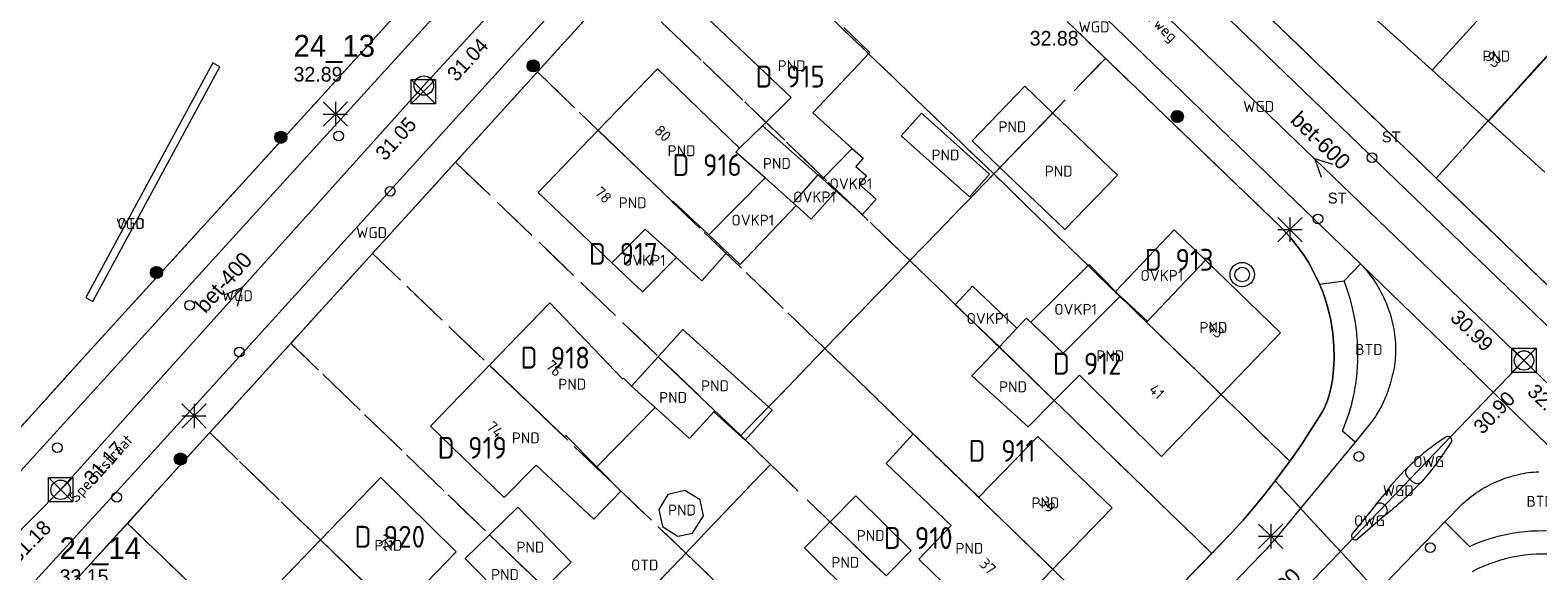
# Model space of a CAD drawing. Header units: metres. Extents: x 207644 to 210135, y 370459 to 373417.
# Tile 144 of 256: x 208508 to 208632, y 371877 to 371922. Entities that reach past the tile are written whole.
import ezdxf
from ezdxf.enums import TextEntityAlignment as Align

# ---------------------------------------------------------------- set-up
doc = ezdxf.new("R2010")
doc.units = ezdxf.units.M
doc.linetypes.add('HIDDEN2', pattern=[4.7625, 3.175, -1.5875])
for name, color, linetype in [('BTD', 7, 'Continuous'), ('combi_kolk', 7, 'Continuous'), ('CON_BxH400x400mm', 7, 'Continuous'), ('CON_BxH600x600mm', 7, 'Continuous'), ('CON_BxH800x800mm', 7, 'Continuous'), ('DMM_BxH400x400mm', 7, 'Continuous'), ('DMM_BxH600x600mm', 7, 'Continuous'), ('DMM_BxH800x800mm', 7, 'Continuous'), ('GB', 1, 'Continuous'), ('GB07', 1, 'Continuous'), ('GB11', 1, 'Continuous'), ('INV_BxH400x400mm', 7, 'Continuous'), ('INV_BxH600x600mm', 7, 'Continuous'), ('INV_BxH800x800mm', 7, 'Continuous'), ('KAD_perceelnummer', 212, 'Continuous'), ('KAD_sectie', 212, 'Continuous'), ('KAD_Vastgesteld_Perceel', 212, 'Continuous'), ('KO_INSPECTIE', 7, 'Continuous'), ('NAR', 7, 'Continuous'), ('NLV_inspectieput', 7, 'Continuous'), ('NNR_inspectieput', 7, 'Continuous'), ('NOD_inspectieput', 7, 'Continuous'), ('ORL', 7, 'Continuous'), ('OTD', 7, 'Continuous'), ('OVKP1', 7, 'Continuous'), ('OWG', 7, 'Continuous'), ('PIJL', 7, 'Continuous'), ('PND', 7, 'Continuous'), ('VGO', 7, 'Continuous'), ('WGD', 7, 'Continuous')]:
    doc.layers.add(name, color=color, linetype=linetype)
for name, color, linetype, lineweight in [('GMV', 7, 'Continuous', 25), ('GP1', 7, 'Continuous', 30), ('Q21_lantaarnpaal', 1, 'Continuous', 0), ('Q26_boom', 72, 'Continuous', 0), ('Q28_rioolput', 153, 'Continuous', 0), ('Q31_verklikker', 7, 'Continuous', 0)]:
    doc.layers.add(name, color=color, linetype=linetype, lineweight=lineweight)
doc.styles.add('ISO', font='isocpeur.ttf', dxfattribs={"height": 1})
doc.styles.add('ISOCP', font='ISOCP.shx', dxfattribs={"height": 1.8})

# ---------------------------------------------------------------- blocks, each defined once
blk = doc.blocks.new('ACMAP_ANN_TEMPLATE_Vastgesteld_Perceelnummer')
at = {"layer": 'KAD_perceelnummer', "style": 'ISOCP'}
blk.add_attdef('Perceelnummer', text='', height=1.8, dxfattribs=at).set_placement((0, 0), align=Align.MIDDLE)
at = {"layer": 'KAD_sectie', "style": 'ISOCP'}
blk.add_attdef('sectie', text='', height=1.8, dxfattribs=at).set_placement((-2.7, 0), align=Align.MIDDLE_RIGHT)
blk = doc.blocks.new('Q28')
at = {"linetype": 'Continuous'}
for p, q in [((-1, -1), (1, 1)), ((-1, 1), (1, -1))]:
    blk.add_line(p, q, dxfattribs=at)
blk.add_lwpolyline([(1, 1), (1, -1), (-1, -1), (-1, 1)], close=True)
blk = doc.blocks.new('Q21')
for p, q in [((-1, 1), (0, 0)), ((-1, 0), (0, 0)), ((-1, -1), (0, 0)), ((0, 1), (0, 0)), ((0, 0), (1, 1)), ((0, 0), (1, 0)), ((0, 0), (0, -1)), ((0, 0), (1, -1))]:
    blk.add_line(p, q)
blk = doc.blocks.new('Q26')
blk.add_hatch(color=256).paths.add_polyline_path([(-0.45, -0.01, 1), (0.55, -0.01, 1)])
blk.add_circle((0.05, -0.01), 0.5)
blk = doc.blocks.new('Q31')
for radius in [1, 0.6]:
    blk.add_circle((0, 0), radius)

msp = doc.modelspace()

# ---------------------------------------------------------------- linework, layer by layer
at = {"layer": 'combi_kolk', "color": 253, "lineweight": 13}
for centre in [(208532.99, 371912.85), (208617.97, 371911.07), (208537.23, 371908.3), (208613.53, 371906.03), (208520.75, 371898.91), (208524.83, 371895.08), (208509.87, 371887.21), (208616.88, 371886.48), (208514.74, 371883.13), (208622.75, 371878.97)]:
    msp.add_circle(centre, 0.4, dxfattribs=at)
at = {"layer": 'CON_BxH400x400mm', "color": 253, "linetype": 'Continuous', "lineweight": 13}
for points in [[(208571.37, 371951.1), (208540, 371917)], [(208540, 371917), (208510.13, 371883.74)], [(208630.46, 371894.38), (208652.1, 371873.5)], [(208510.13, 371883.74), (208480.21, 371853.46)]]:
    msp.add_lwpolyline(points, dxfattribs=at)
at = {"layer": 'CON_BxH600x600mm', "color": 253, "linetype": 'Continuous', "lineweight": 13}
msp.add_lwpolyline([(208596.03, 371927.58), (208630.46, 371894.38)], dxfattribs=at)
at = {"layer": 'CON_BxH800x800mm', "color": 253, "linetype": 'Continuous', "lineweight": 13}
msp.add_lwpolyline([(208630.46, 371894.38), (208591.98, 371854.31)], dxfattribs=at)
at = {"layer": 'GB', "color": 253, "linetype": 'Continuous', "lineweight": 13}
for points in [[(208570.211, 371916.011), (208563.289, 371922.576)], [(208622.92, 371918.267), (208618.291, 371922.463)], [(208554.33, 371913.315), (208559.204, 371918.372)], [(208559.204, 371918.372), (208565.966, 371911.837)], [(208627.549, 371914.071), (208622.92, 371918.267)], [(208585.077, 371912.451), (208589.41, 371916.951)], [(208589.41, 371916.951), (208591.713, 371914.734)], [(208567.853, 371913.692), (208570.211, 371916.011)], [(208597.031, 371909.613), (208591.713, 371914.734)], [(208549.394, 371908.194), (208554.33, 371913.315)], [(208565.966, 371911.837), (208567.853, 371913.692)], [(208567.853, 371913.692), (208572.401, 371909.649)], [(208632.178, 371909.876), (208627.549, 371914.071)], [(208568.055, 371909.396), (208570.358, 371907.349)], [(208572.401, 371909.649), (208570.358, 371907.349)], [(208572.78, 371909.312), (208572.401, 371909.649)], [(208555.468, 371902.407), (208549.394, 371908.194)], [(208558.212, 371905.184), (208555.468, 371902.407)], [(208562.871, 371900.922), (208558.212, 371905.184)], [(208599.494, 371897.616), (208604.27, 371902.633)], [(208604.27, 371902.633), (208610.432, 371896.643)], [(208545.394, 371893.98), (208550.367, 371899.132)], [(208550.367, 371899.132), (208556.324, 371892.869)], [(208559.259, 371894.685), (208561.296, 371896.93)], [(208561.296, 371896.93), (208568.63, 371890.278)], [(208589.556, 371897.87), (208592.577, 371894.99)], [(208610.432, 371896.643), (208605.56, 371891.571)], [(208559.259, 371894.685), (208557.074, 371892.276)], [(208540.56, 371888.971), (208545.394, 371893.98)], [(208589.679, 371888.906), (208585.061, 371893.127)], [(208591.839, 371891.075), (208593.923, 371893.168)], [(208593.923, 371893.168), (208600.663, 371886.473)], [(208559.009, 371890.52), (208557.074, 371892.276)], [(208591.839, 371891.075), (208589.679, 371888.906)], [(208600.663, 371886.473), (208605.56, 371891.571)], [(208559.009, 371890.52), (208554.232, 371885.617)], [(208561.842, 371887.951), (208559.009, 371890.52)], [(208546.607, 371883.116), (208540.56, 371888.971)], [(208554.232, 371885.617), (208551.666, 371888.193)], [(208585.634, 371883.127), (208590.484, 371888.124)], [(208590.484, 371888.124), (208596.588, 371882.265)], [(208549.24, 371885.759), (208546.607, 371883.116)], [(208554.232, 371885.617), (208556.206, 371883.635)], [(208531.508, 371879.611), (208536.472, 371884.744)], [(208536.472, 371884.744), (208542.665, 371878.63)], [(208575.533, 371883.256), (208580.082, 371878.756)], [(208547.733, 371882.298), (208545.4, 371880.034)], [(208552.121, 371877.775), (208547.733, 371882.298)], [(208596.588, 371882.265), (208591.71, 371877.21)], [(208583.371, 371880.796), (208580.688, 371878.031)], [(208531.508, 371879.611), (208526.638, 371874.575)], [(208543.406, 371878.099), (208545.4, 371880.034)], [(208542.665, 371878.63), (208537.754, 371873.556)], [(208571.287, 371878.963), (208575.835, 371874.464)], [(208580.082, 371878.756), (208578.02, 371876.672)], [(208547.795, 371873.577), (208543.406, 371878.099)], [(208580.688, 371878.031), (208586.775, 371872.097)], [(208586.775, 371872.097), (208591.71, 371877.21)]]:
    msp.add_lwpolyline(points, dxfattribs=at)
at = {"layer": 'GB07', "color": 253, "linetype": 'Continuous', "lineweight": 13}
for points in [[(208628.814, 371924.769), (208622.92, 371918.267)], [(208633.445, 371920.575), (208627.549, 371914.071)], [(208587.372, 371910.259), (208591.713, 371914.734)], [(208560.433, 371907.442), (208554.33, 371913.315)], [(208565.654, 371911.53), (208565.966, 371911.837)], [(208568.055, 371909.396), (208565.654, 371911.53)], [(208560.483, 371907.493), (208560.433, 371907.442)], [(208563.431, 371904.707), (208560.483, 371907.493)], [(208599.494, 371897.616), (208599.415, 371897.535)], [(208599.415, 371897.535), (208605.56, 371891.571)], [(208591.839, 371891.075), (208587.321, 371895.512)], [(208559.259, 371894.685), (208563.924, 371890.246)], [(208551.557, 371888.083), (208545.394, 371893.98)], [(208563.924, 371890.246), (208563.846, 371890.16)], [(208551.666, 371888.193), (208551.557, 371888.083)], [(208585.634, 371883.127), (208585.621, 371883.113)], [(208585.621, 371883.113), (208591.71, 371877.21)], [(208573.405, 371881.105), (208578.02, 371876.672)], [(208531.508, 371879.611), (208537.754, 371873.556)], [(208549.944, 371875.662), (208545.4, 371880.034)]]:
    msp.add_lwpolyline(points, dxfattribs=at)
at = {"layer": 'GB11', "color": 253, "linetype": 'Continuous', "lineweight": 13}
for points in [[(208574.541, 371921.784), (208576.67, 371919.705)], [(208576.67, 371919.705), (208571.984, 371914.764)], [(208571.984, 371914.764), (208575.229, 371911.81)], [(208579.261, 371912.872), (208580.92, 371914.722)], [(208580.92, 371914.722), (208586.521, 371909.699)], [(208584.862, 371907.849), (208579.261, 371912.872)], [(208572.78, 371909.312), (208575.229, 371911.81)], [(208587.372, 371910.259), (208585.077, 371912.451)], [(208568.055, 371909.396), (208563.431, 371904.707)], [(208586.521, 371909.699), (208584.862, 371907.849)], [(208587.372, 371910.259), (208592.702, 371905.166)], [(208592.702, 371905.166), (208597.031, 371909.613)], [(208563.431, 371904.707), (208564.937, 371903.284)], [(208564.937, 371903.284), (208562.871, 371900.922)], [(208592.577, 371894.99), (208597.269, 371899.67)], [(208597.269, 371899.67), (208599.494, 371897.616)], [(208587.321, 371895.512), (208588.77, 371897.041)], [(208588.77, 371897.041), (208589.556, 371897.87)], [(208585.061, 371893.127), (208587.321, 371895.512)], [(208556.324, 371892.869), (208556.407, 371892.916)], [(208556.407, 371892.916), (208557.074, 371892.276)], [(208563.846, 371890.16), (208561.842, 371887.951)], [(208566.412, 371887.833), (208563.846, 371890.16)], [(208568.63, 371890.278), (208566.412, 371887.833)], [(208580.232, 371888.331), (208578.005, 371885.902)], [(208585.634, 371883.127), (208580.232, 371888.331)], [(208553.964, 371881.328), (208549.24, 371885.759)], [(208578.005, 371885.902), (208583.371, 371880.796)], [(208556.206, 371883.635), (208553.964, 371881.328)], [(208562.729, 371882.911), (208561.448, 371883.694), (208560.057, 371883.341), (208559.313, 371882.126), (208559.614, 371880.709), (208560.882, 371879.912), (208562.1, 371880.174), (208563.004, 371881.6), (208562.729, 371882.911)], [(208573.405, 371881.105), (208575.533, 371883.256)], [(208573.405, 371881.105), (208571.287, 371878.963)], [(208549.944, 371875.662), (208552.121, 371877.775)]]:
    msp.add_lwpolyline(points, dxfattribs=at)
at = {"layer": 'GMV', "color": 253, "linetype": 'Continuous', "lineweight": 13}
for points in [[(208629.068, 371900.404), (208582.713, 371945.178)], [(208600.813, 371931.027), (208633.361, 371899.635)], [(208547.042, 371929.517), (208507.906, 371886.452)], [(208617.025, 371902.329), (208593.812, 371924.763)], [(208511.208, 371876.148), (208553.993, 371923.254)], [(208550.449, 371922.914), (208515.922, 371884.893)], [(208534.433, 371919.235), (208538.738, 371923.966)], [(208609.714, 371906.068), (208593.531, 371921.655)], [(208512.885, 371895.575), (208534.433, 371919.235)], [(208522.658, 371918.862), (208512.215, 371899.549), (208512.789, 371899.239), (208523.233, 371918.551), (208522.658, 371918.862)], [(208610.103, 371905.707), (208609.714, 371906.068)], [(208610.481, 371905.333), (208610.103, 371905.707)], [(208610.847, 371904.948), (208610.481, 371905.333)], [(208611.198, 371904.549), (208610.847, 371904.948)], [(208611.61, 371904.053), (208611.198, 371904.549)], [(208612.011, 371903.548), (208611.61, 371904.053)], [(208617.025, 371902.329), (208615.671, 371900.923)], [(208636.646, 371883.336), (208617.025, 371902.329)], [(208613.655, 371900.651), (208615.671, 371900.923)], [(208615.878, 371900.375), (208615.671, 371900.923)], [(208616.065, 371899.819), (208615.878, 371900.375)], [(208616.231, 371899.256), (208616.065, 371899.819)], [(208616.369, 371898.686), (208616.231, 371899.256)], [(208643.706, 371886.276), (208629.068, 371900.404)], [(208616.542, 371897.796), (208616.369, 371898.686)], [(208616.676, 371896.9), (208616.542, 371897.796)], [(208508.617, 371890.826), (208512.885, 371895.575)], [(208500.243, 371881.699), (208508.617, 371890.826)], [(208612.187, 371887.494), (208613.655, 371889.768)], [(208615.525, 371888.569), (208615.816, 371889.298)], [(208615.816, 371889.298), (208616.073, 371890.039)], [(208616.579, 371887.666), (208615.525, 371888.569)], [(208617.851, 371889.211), (208616.579, 371887.666)], [(208624.007, 371888.07), (208623.984, 371888.054)], [(208616.579, 371887.666), (208610.478, 371880.258)], [(208611.484, 371886.47), (208612.187, 371887.494)], [(208624.413, 371887.54), (208624.467, 371887.619)], [(208507.906, 371886.452), (208502.608, 371880.646)], [(208610.758, 371885.461), (208611.484, 371886.47)], [(208620.926, 371885.599), (208620.869, 371885.548)], [(208515.922, 371884.893), (208508.005, 371876.217)], [(208609.154, 371883.375), (208610.012, 371884.468)], [(208610.012, 371884.468), (208610.758, 371885.461)], [(208620.86, 371884.838), (208621.329, 371884.38)], [(208621.999, 371884.337), (208622.096, 371884.421)], [(208608.273, 371882.302), (208609.154, 371883.375)], [(208618.248, 371882.477), (208618.831, 371883.185)], [(208621.999, 371884.337), (208621.852, 371884.202)], [(208607.369, 371881.247), (208608.273, 371882.302)], [(208618.248, 371882.477), (208616.342, 371880.114)], [(208619.074, 371882.402), (208618.942, 371882.523)], [(208623.951, 371881.107), (208625.463, 371882.631)], [(208606.439, 371880.216), (208607.369, 371881.247)], [(208611.606, 371868.339), (208623.951, 371881.107)], [(208619.064, 371881.674), (208616.771, 371879.679)], [(208623.951, 371881.107), (208625.967, 371879.077)], [(208574.947, 371847.644), (208606.439, 371880.216)], [(208608.856, 371878.42), (208600.37, 371869.626)]]:
    msp.add_lwpolyline(points, dxfattribs=at)
for points in [[(208612.729, 371902.476, 0.0369723), (208612.011, 371903.548)], [(208613.655, 371900.651, 0.0251302), (208612.729, 371902.476)], [(208617.025, 371902.329, -0.0517315), (208618.31, 371900.678)], [(208614.339, 371898.723, 0.0414314), (208613.655, 371900.651)], [(208618.31, 371900.678, -0.0485149), (208619.243, 371898.805)], [(208614.743, 371896.632, 0.0363744), (208614.339, 371898.723)], [(208619.243, 371898.805, -0.0493079), (208619.752, 371896.96)], [(208616.805, 371895.093, 0.0292996), (208616.676, 371896.9)], [(208619.752, 371896.96, -0.0466113), (208619.899, 371895.052)], [(208614.85, 371894.504, 0.0352498), (208614.743, 371896.632)], [(208614.713, 371892.771, 0.0306195), (208614.85, 371894.504)], [(208616.731, 371893.316, 0.0269885), (208616.805, 371895.093)], [(208619.899, 371895.052, -0.0529415), (208619.685, 371893.315)], [(208616.468, 371891.557, 0.0267175), (208616.731, 371893.316)], [(208619.685, 371893.315, -0.0303627), (208619.182, 371891.638)], [(208614.303, 371891.081, 0.0496528), (208614.713, 371892.771)], [(208613.655, 371889.768, 0.0626129), (208614.303, 371891.081)], [(208616.073, 371890.039, 0.0269019), (208616.468, 371891.557)], [(208619.182, 371891.638, -0.0387095), (208618.601, 371890.378)], [(208618.601, 371890.378, -0.0307952), (208617.851, 371889.211)], [(208624.467, 371887.619, 0.8331451), (208624.007, 371888.07)], [(208623.984, 371888.054, 0.0440859), (208620.926, 371885.599)], [(208622.096, 371884.421, 0.0342312), (208624.413, 371887.54)], [(208620.869, 371885.548, 0.0420582), (208618.831, 371883.185)], [(208620.869, 371885.548, 0.4098648), (208620.86, 371884.838)], [(208621.999, 371884.337, -0.3716436), (208621.329, 371884.38)], [(208626.838, 371883.69, -0.0443352), (208628.378, 371884.49)], [(208628.378, 371884.49, -0.0415296), (208629.996, 371885.005)], [(208629.996, 371885.005, -0.0527212), (208631.682, 371885.212)], [(208619.064, 371881.674, 0.0308501), (208621.852, 371884.202)], [(208625.463, 371882.631, -0.0443703), (208626.838, 371883.69)], [(208618.942, 371882.523, 0.420811), (208618.248, 371882.477)], [(208619.064, 371881.674, 0.4450466), (208619.074, 371882.402)], [(208610.478, 371880.258, -0.0196488), (208608.856, 371878.42)], [(208616.342, 371880.114, 0.9027827), (208616.771, 371879.679)], [(208625.967, 371879.077, -0.1430714), (208634.193, 371880.228)], [(208634.018, 371878.297, 0.1609746), (208626.197, 371876.998)]]:
    msp.add_lwpolyline(points, format="xyb", dxfattribs=at)
at = {"layer": 'GP1', "color": 253, "linetype": 'Continuous', "lineweight": 13}
for points in [[(208575.229, 371911.81), (208576.119, 371911.021)], [(208576.119, 371911.021), (208575.52, 371910.347)], [(208573.897, 371908.319), (208572.78, 371909.312)], [(208575.52, 371910.347), (208576.403, 371909.562)], [(208576.403, 371909.562), (208575.798, 371908.881)], [(208573.897, 371908.319), (208571.854, 371906.019)], [(208576.077, 371906.381), (208573.897, 371908.319)], [(208575.798, 371908.881), (208577.195, 371907.639)], [(208564.937, 371903.284), (208566.013, 371902.267), (208570.606, 371907.129)], [(208570.606, 371907.129), (208570.358, 371907.349)], [(208571.854, 371906.019), (208570.606, 371907.129)], [(208577.195, 371907.639), (208576.077, 371906.381)], [(208558.212, 371905.184), (208560.77, 371902.844)], [(208604.27, 371902.633), (208601.686, 371905.115), (208596.878, 371900.064)], [(208557.976, 371900.017), (208555.468, 371902.407)], [(208560.77, 371902.844), (208557.976, 371900.017)], [(208589.918, 371897.525), (208594.695, 371902.264)], [(208594.695, 371902.264), (208596.878, 371900.064)], [(208587.321, 371895.512), (208583.676, 371898.967), (208585.125, 371900.496), (208588.77, 371897.041)], [(208596.878, 371900.064), (208597.269, 371899.67)], [(208592.577, 371894.99), (208589.918, 371897.525)]]:
    msp.add_lwpolyline(points, dxfattribs=at)
at = {"layer": 'KAD_Vastgesteld_Perceel', "color": 253, "linetype": 'HIDDEN2', "lineweight": 13}
for points in [[(208530.861, 372007.222), (208545.141, 371992.717), (208547.448, 371990.077), (208543.564, 371986.359), (208548.202, 371981.866), (208551.682, 371985.144), (208584.239, 371946.97), (208599.354, 371932.467), (208600.813, 371931.027), (208623.252, 371909.384), (208633.361, 371899.635)], [(208507.51, 372004.822), (208520.839, 371991.887), (208528.738, 371984.289), (208529.739, 371983.314), (208529.739, 371983.314), (208543.827, 371969.746), (208547.454, 371965.711), (208552.792, 371959.066), (208556.699, 371954.204), (208556.495, 371946.847), (208547.385, 371933.695), (208545.463, 371931.369), (208538.738, 371923.966), (208534.433, 371919.235), (208512.885, 371895.575), (208508.587, 371890.802), (208500.355, 371881.731)], [(208500.355, 371881.731), (208508.587, 371890.802), (208512.885, 371895.575), (208534.433, 371919.235), (208538.738, 371923.966)], [(208553.993, 371923.254), (208549.335, 371918.121), (208542.597, 371910.697), (208535.776, 371903.182), (208529.064, 371895.787), (208522.398, 371888.442), (208515.625, 371880.979), (208508.893, 371873.561)], [(208620.578, 371873.015), (208610.012, 371884.468), (208611.212, 371886.087), (208611.347, 371886.277), (208611.484, 371886.47), (208612.186, 371887.495), (208612.862, 371888.537), (208613.655, 371889.768), (208613.906, 371890.188), (208614.123, 371890.626), (208614.303, 371891.081), (208614.477, 371891.635), (208614.614, 371892.199), (208614.713, 371892.771), (208614.807, 371893.635), (208614.85, 371894.504), (208614.833, 371895.57), (208614.743, 371896.632), (208614.579, 371897.685), (208614.339, 371898.723), (208614.145, 371899.377), (208613.917, 371900.021), (208613.655, 371900.651), (208613.215, 371901.575), (208612.729, 371902.476), (208612.389, 371903.025), (208612.011, 371903.548), (208611.198, 371904.549), (208610.481, 371905.333), (208609.714, 371906.068), (208596.041, 371919.237), (208593.531, 371921.655)], [(208597.814, 371871.293), (208604.786, 371878.506), (208606.439, 371880.216), (208607.369, 371881.248), (208608.273, 371882.302), (208609.154, 371883.376), (208610.012, 371884.468), (208610.012, 371884.468), (208620.578, 371873.015)]]:
    msp.add_lwpolyline(points, dxfattribs=at)
for points in [[(208600.813, 371931.027), (208604.405, 371935.05), (208610.277, 371941.559), (208615.029, 371946.821), (208617.228, 371949.224), (208640.325, 371928.269), (208623.252, 371909.384), (208600.813, 371931.027)], [(208568.124, 371938.735), (208568.537, 371939.165), (208568.766, 371939.356), (208569.012, 371939.524), (208569.445, 371939.763), (208569.895, 371939.966), (208570.364, 371940.124), (208570.848, 371940.227), (208571.55, 371940.297), (208572.255, 371940.294), (208572.723, 371940.249), (208573.186, 371940.167), (208573.641, 371940.048), (208574.224, 371939.832), (208574.776, 371939.547), (208575.293, 371939.203), (208575.771, 371938.806), (208593.531, 371921.655), (208596.041, 371919.237), (208586.855, 371909.724), (208562.777, 371932.877), (208568.124, 371938.735)], [(208556.088, 371925.549), (208562.777, 371932.877), (208586.855, 371909.724), (208579.973, 371902.594), (208556.088, 371925.549)], [(208640.325, 371928.269), (208645.007, 371924.021), (208650.727, 371918.782), (208633.361, 371899.635), (208623.252, 371909.384), (208640.325, 371928.269)], [(208553.993, 371923.254), (208556.088, 371925.549), (208579.973, 371902.594), (208572.983, 371895.364), (208549.335, 371918.121), (208553.993, 371923.254)], [(208611.198, 371904.549), (208612.011, 371903.548), (208612.389, 371903.025), (208612.729, 371902.476), (208613.215, 371901.575), (208613.655, 371900.651), (208613.917, 371900.021), (208614.145, 371899.377), (208614.339, 371898.723), (208614.579, 371897.685), (208614.743, 371896.632), (208614.833, 371895.57), (208614.85, 371894.504), (208614.807, 371893.635), (208614.713, 371892.771), (208614.614, 371892.199), (208614.477, 371891.635), (208614.303, 371891.081), (208614.123, 371890.626), (208613.906, 371890.188), (208613.655, 371889.768), (208612.862, 371888.537), (208612.186, 371887.495), (208611.484, 371886.47), (208611.347, 371886.277), (208611.212, 371886.087), (208586.855, 371909.724), (208596.041, 371919.237), (208609.714, 371906.068), (208610.481, 371905.333), (208611.198, 371904.549)], [(208572.983, 371895.364), (208566.065, 371888.193), (208542.597, 371910.697), (208549.335, 371918.121), (208572.983, 371895.364)], [(208566.065, 371888.193), (208568.507, 371885.833), (208561.541, 371878.531), (208535.776, 371903.182), (208542.597, 371910.697), (208566.065, 371888.193)], [(208611.212, 371886.087), (208610.012, 371884.468), (208609.154, 371883.376), (208608.273, 371882.302), (208607.369, 371881.248), (208606.439, 371880.216), (208604.786, 371878.506), (208579.973, 371902.594), (208586.855, 371909.724), (208611.212, 371886.087)], [(208529.064, 371895.787), (208535.776, 371903.182), (208561.541, 371878.531), (208554.559, 371871.201), (208529.064, 371895.787)], [(208604.786, 371878.506), (208597.814, 371871.293), (208572.983, 371895.364), (208579.973, 371902.594), (208604.786, 371878.506)], [(208522.398, 371888.442), (208529.064, 371895.787), (208554.559, 371871.201), (208547.648, 371863.965), (208522.398, 371888.442)], [(208597.814, 371871.293), (208590.94, 371864.181), (208568.507, 371885.833), (208566.065, 371888.193), (208572.983, 371895.364), (208597.814, 371871.293)], [(208515.625, 371880.979), (208522.398, 371888.442), (208547.648, 371863.965), (208540.782, 371856.784), (208515.625, 371880.979)], [(208590.94, 371864.181), (208583.975, 371856.974), (208561.541, 371878.531), (208568.507, 371885.833), (208590.94, 371864.181)], [(208508.893, 371873.561), (208515.625, 371880.979), (208540.782, 371856.784), (208533.826, 371849.509), (208508.893, 371873.561)], [(208561.541, 371878.531), (208583.975, 371856.974), (208576.887, 371849.64), (208554.559, 371871.201), (208561.541, 371878.531)]]:
    msp.add_lwpolyline(points, close=True, dxfattribs=at)
at = {"layer": 'NOD_inspectieput', "color": 253, "lineweight": 13}
for centre in [(208540, 371917), (208630.46, 371894.38), (208510.13, 371883.74)]:
    msp.add_circle(centre, 0.8, dxfattribs=at)
at = {"layer": 'PIJL', "color": 253, "lineweight": 13}
for points in [[(208614.78, 371910.5), (208613.25, 371910.98), (208613.78, 371909.46)], [(208523.57, 371899.78), (208525.07, 371900.37), (208524.64, 371898.82)]]:
    msp.add_lwpolyline(points, dxfattribs=at)

# ---------------------------------------------------------------- block references
at = {"layer": 'KAD_Vastgesteld_Perceel', "color": 253, "linetype": 'HIDDEN2', "lineweight": 13}
ref = msp.add_blockref('ACMAP_ANN_TEMPLATE_Vastgesteld_Perceelnummer', (208571.371, 371917.736), dxfattribs=at)
ref.add_attrib('Perceelnummer', '915', dxfattribs={"layer": 'KAD_perceelnummer', "lineweight": 13, "height": 1.8, "style": 'ISOCP'}).set_placement((208571.371, 371917.736), align=Align.MIDDLE)
ref.add_attrib('sectie', 'D', dxfattribs={"layer": 'KAD_sectie', "lineweight": 13, "height": 1.8, "style": 'ISOCP'}).set_placement((208568.671, 371917.736), align=Align.MIDDLE_RIGHT)
ref = msp.add_blockref('ACMAP_ANN_TEMPLATE_Vastgesteld_Perceelnummer', (208564.546, 371910.457), dxfattribs=at)
ref.add_attrib('Perceelnummer', '916', dxfattribs={"layer": 'KAD_perceelnummer', "lineweight": 13, "height": 1.8, "style": 'ISOCP'}).set_placement((208564.546, 371910.457), align=Align.MIDDLE)
ref.add_attrib('sectie', 'D', dxfattribs={"layer": 'KAD_sectie', "lineweight": 13, "height": 1.8, "style": 'ISOCP'}).set_placement((208561.846, 371910.457), align=Align.MIDDLE_RIGHT)
ref = msp.add_blockref('ACMAP_ANN_TEMPLATE_Vastgesteld_Perceelnummer', (208557.672, 371903.157), dxfattribs=at)
ref.add_attrib('Perceelnummer', '917', dxfattribs={"layer": 'KAD_perceelnummer', "lineweight": 13, "height": 1.8, "style": 'ISOCP'}).set_placement((208557.672, 371903.157), align=Align.MIDDLE)
ref.add_attrib('sectie', 'D', dxfattribs={"layer": 'KAD_sectie', "lineweight": 13, "height": 1.8, "style": 'ISOCP'}).set_placement((208554.972, 371903.157), align=Align.MIDDLE_RIGHT)
ref = msp.add_blockref('ACMAP_ANN_TEMPLATE_Vastgesteld_Perceelnummer', (208603.373, 371902.662), dxfattribs=at)
ref.add_attrib('Perceelnummer', '913', dxfattribs={"layer": 'KAD_perceelnummer', "lineweight": 13, "height": 1.8, "style": 'ISOCP'}).set_placement((208603.373, 371902.662), align=Align.MIDDLE)
ref.add_attrib('sectie', 'D', dxfattribs={"layer": 'KAD_sectie', "lineweight": 13, "height": 1.8, "style": 'ISOCP'}).set_placement((208600.673, 371902.662), align=Align.MIDDLE_RIGHT)
ref = msp.add_blockref('ACMAP_ANN_TEMPLATE_Vastgesteld_Perceelnummer', (208552.05, 371894.614), dxfattribs=at)
ref.add_attrib('Perceelnummer', '918', dxfattribs={"layer": 'KAD_perceelnummer', "lineweight": 13, "height": 1.8, "style": 'ISOCP'}).set_placement((208552.05, 371894.614), align=Align.MIDDLE)
ref.add_attrib('sectie', 'D', dxfattribs={"layer": 'KAD_sectie', "lineweight": 13, "height": 1.8, "style": 'ISOCP'}).set_placement((208549.35, 371894.614), align=Align.MIDDLE_RIGHT)
ref = msp.add_blockref('ACMAP_ANN_TEMPLATE_Vastgesteld_Perceelnummer', (208595.823, 371894.115), dxfattribs=at)
ref.add_attrib('Perceelnummer', '912', dxfattribs={"layer": 'KAD_perceelnummer', "lineweight": 13, "height": 1.8, "style": 'ISOCP'}).set_placement((208595.823, 371894.115), align=Align.MIDDLE)
ref.add_attrib('sectie', 'D', dxfattribs={"layer": 'KAD_sectie', "lineweight": 13, "height": 1.8, "style": 'ISOCP'}).set_placement((208593.123, 371894.115), align=Align.MIDDLE_RIGHT)
ref = msp.add_blockref('ACMAP_ANN_TEMPLATE_Vastgesteld_Perceelnummer', (208545.233, 371887.192), dxfattribs=at)
ref.add_attrib('Perceelnummer', '919', dxfattribs={"layer": 'KAD_perceelnummer', "lineweight": 13, "height": 1.8, "style": 'ISOCP'}).set_placement((208545.233, 371887.192), align=Align.MIDDLE)
ref.add_attrib('sectie', 'D', dxfattribs={"layer": 'KAD_sectie', "lineweight": 13, "height": 1.8, "style": 'ISOCP'}).set_placement((208542.533, 371887.192), align=Align.MIDDLE_RIGHT)
ref = msp.add_blockref('ACMAP_ANN_TEMPLATE_Vastgesteld_Perceelnummer', (208588.882, 371886.943), dxfattribs=at)
ref.add_attrib('Perceelnummer', '911', dxfattribs={"layer": 'KAD_perceelnummer', "lineweight": 13, "height": 1.8, "style": 'ISOCP'}).set_placement((208588.882, 371886.943), align=Align.MIDDLE)
ref.add_attrib('sectie', 'D', dxfattribs={"layer": 'KAD_sectie', "lineweight": 13, "height": 1.8, "style": 'ISOCP'}).set_placement((208586.182, 371886.943), align=Align.MIDDLE_RIGHT)
ref = msp.add_blockref('ACMAP_ANN_TEMPLATE_Vastgesteld_Perceelnummer', (208538.399, 371879.876), dxfattribs=at)
ref.add_attrib('Perceelnummer', '920', dxfattribs={"layer": 'KAD_perceelnummer', "lineweight": 13, "height": 1.8, "style": 'ISOCP'}).set_placement((208538.399, 371879.876), align=Align.MIDDLE)
ref.add_attrib('sectie', 'D', dxfattribs={"layer": 'KAD_sectie', "lineweight": 13, "height": 1.8, "style": 'ISOCP'}).set_placement((208535.699, 371879.876), align=Align.MIDDLE_RIGHT)
ref = msp.add_blockref('ACMAP_ANN_TEMPLATE_Vastgesteld_Perceelnummer', (208581.926, 371879.773), dxfattribs=at)
ref.add_attrib('Perceelnummer', '910', dxfattribs={"layer": 'KAD_perceelnummer', "lineweight": 13, "height": 1.8, "style": 'ISOCP'}).set_placement((208581.926, 371879.773), align=Align.MIDDLE)
ref.add_attrib('sectie', 'D', dxfattribs={"layer": 'KAD_sectie', "lineweight": 13, "height": 1.8, "style": 'ISOCP'}).set_placement((208579.226, 371879.773), align=Align.MIDDLE_RIGHT)
at = {"layer": 'Q21_lantaarnpaal', "color": 253}
for p in [(208532.731, 371914.655), (208611.21, 371905.147), (208521.108, 371889.823), (208609.633, 371879.916)]:
    msp.add_blockref('Q21', p, dxfattribs=at)
at = {"layer": 'Q26_boom', "color": 253}
for p in [(208548.945, 371918.638), (208601.902, 371914.467), (208528.197, 371912.752), (208517.97, 371901.623), (208519.933, 371886.278)]:
    msp.add_blockref('Q26', p, dxfattribs=at)
at = {"layer": 'Q28_rioolput', "color": 253}
for p in [(208539.949, 371916.492), (208630.462, 371894.383), (208510.129, 371883.741)]:
    msp.add_blockref('Q28', p, dxfattribs=at)
at = {"layer": 'Q31_verklikker', "color": 253}
msp.add_blockref('Q31', (208607.288, 371901.449), dxfattribs=at)

# ---------------------------------------------------------------- texts
at = {"layer": 'BTD', "color": 253, "linetype": 'Continuous', "lineweight": 13, "style": 'ISO'}
for p in [(208617.712, 371895.284), (208631.789, 371882.792)]:
    msp.add_text('BTD', height=0.9, dxfattribs=at).set_placement(p, align=Align.MIDDLE_CENTER)
at = {"layer": 'DMM_BxH400x400mm', "color": 253, "lineweight": 13}
msp.add_text('bet-400', height=1.3, rotation=48.07, dxfattribs=at).set_placement((208522.04, 371898.18))
at = {"layer": 'DMM_BxH600x600mm', "color": 253, "lineweight": 13}
msp.add_text('bet-600', height=1.3, rotation=316.04, dxfattribs=at).set_placement((208611.17, 371914.06))
at = {"layer": 'DMM_BxH800x800mm', "color": 253, "lineweight": 13}
msp.add_text('bet-800', height=1.3, rotation=46.16, dxfattribs=at).set_placement((208608.14, 371872.26))
at = {"layer": 'INV_BxH400x400mm', "color": 253, "lineweight": 13}
for s, rotation, p in [('31.04', 47.39, (208542.68, 371917.25)), ('31.05', 48.07, (208536.8, 371910.74)), ('32.14', 316.02, (208630.65, 371891.7)), ('31.17', 48.07, (208512.81, 371884.03)), ('31.18', 45.34, (208506.63, 371877.64))]:
    msp.add_text(s, height=1.2, rotation=rotation, dxfattribs=at).set_placement(p)
at = {"layer": 'INV_BxH600x600mm', "color": 253, "lineweight": 13}
msp.add_text('30.99', height=1.2, rotation=316.04, dxfattribs=at).set_placement((208624.32, 371897.8))
at = {"layer": 'INV_BxH800x800mm', "color": 253, "lineweight": 13}
msp.add_text('30.90', height=1.2, rotation=46.16, dxfattribs=at).set_placement((208627.05, 371888.23))
at = {"layer": 'KO_INSPECTIE', "color": 253, "lineweight": 13}
for p in [(208618.77, 371912.33), (208614.33, 371907.29)]:
    msp.add_text('ST', height=0.9, dxfattribs=at).set_placement(p)
at = {"layer": 'NAR', "color": 253, "linetype": 'Continuous', "lineweight": 13, "style": 'ISO'}
for s, rotation, p in [('93', 317.8, (208627.922, 371919.132)), ('80', 316.1, (208559.647, 371913.068)), ('78', 316.1, (208554.752, 371907.989)), ('43', 315.9, (208605.129, 371896.896)), ('76', 316, (208550.712, 371893.73)), ('41', 316.2, (208600.258, 371891.825)), ('74', 316, (208545.859, 371888.702)), ('39', 316, (208591.271, 371882.516)), ('72', 315.9, (208536.863, 371879.394)), ('37', 315.8, (208586.378, 371877.445))]:
    msp.add_text(s, height=0.9, rotation=rotation, dxfattribs=at).set_placement(p, align=Align.MIDDLE_CENTER)
at = {"layer": 'NLV_inspectieput', "color": 253, "lineweight": 13}
for s, p in [('32.88', (208589.82, 371920.29)), ('32.89', (208529.29, 371917.33)), ('33.15', (208510.05, 371876))]:
    msp.add_text(s, height=1.2, dxfattribs=at).set_placement(p)
at = {"layer": 'NNR_inspectieput', "color": 253, "lineweight": 13}
for s, p in [('24_13', (208529.29, 371919.37)), ('24_14', (208510.05, 371878.04))]:
    msp.add_text(s, height=1.8, dxfattribs=at).set_placement(p)
at = {"layer": 'ORL', "color": 253, "linetype": 'Continuous', "lineweight": 13, "style": 'ISO'}
for s, rotation, p in [('Brachterweg', 315.9, (208599.276, 371923.23)), ('Spechtstraat', 47.6, (208513.447, 371885.503))]:
    msp.add_text(s, height=0.9, rotation=rotation, dxfattribs=at).set_placement(p, align=Align.MIDDLE_CENTER)
at = {"layer": 'OTD', "color": 253, "linetype": 'Continuous', "lineweight": 13, "style": 'ISO'}
for p in [(208515.934, 371905.66), (208558.156, 371877.551)]:
    msp.add_text('OTD', height=0.9, dxfattribs=at).set_placement(p, align=Align.MIDDLE_CENTER)
at = {"layer": 'OVKP1', "color": 253, "linetype": 'Continuous', "lineweight": 13, "style": 'ISO'}
for p in [(208575.113, 371908.914), (208572.128, 371907.835), (208567.048, 371905.924), (208558.119, 371902.626), (208600.681, 371901.372), (208586.383, 371897.838), (208593.594, 371898.588)]:
    msp.add_text('OVKP1', height=0.9, dxfattribs=at).set_placement(p, align=Align.MIDDLE_CENTER)
at = {"layer": 'OWG', "color": 253, "linetype": 'Continuous', "lineweight": 13, "style": 'ISO'}
for p in [(208622.62, 371886.061), (208617.752, 371881.198)]:
    msp.add_text('OWG', height=0.9, dxfattribs=at).set_placement(p, align=Align.MIDDLE_CENTER)
at = {"layer": 'PND', "color": 253, "linetype": 'Continuous', "lineweight": 13, "style": 'ISO'}
for p in [(208570.242, 371918.634), (208628.183, 371919.422), (208588.395, 371913.606), (208561.193, 371911.636), (208582.891, 371911.286), (208569.028, 371910.589), (208592.202, 371909.954), (208557.166, 371907.356), (208604.924, 371897.093), (208596.441, 371894.756), (208552.202, 371892.429), (208560.499, 371891.337), (208563.945, 371892.299), (208588.45, 371892.216), (208548.383, 371888.01), (208591.105, 371882.663), (208561.225, 371882.074), (208537.087, 371879.17), (208548.761, 371879.019), (208576.744, 371879.978), (208574.654, 371877.769), (208584.858, 371878.921), (208546.675, 371876.769)]:
    msp.add_text('PND', height=0.9, dxfattribs=at).set_placement(p, align=Align.MIDDLE_CENTER)
at = {"layer": 'VGO', "color": 253, "linetype": 'Continuous', "lineweight": 13, "style": 'ISO'}
msp.add_text('VGO', height=0.9, dxfattribs=at).set_placement((208515.853, 371905.626), align=Align.MIDDLE_CENTER)
at = {"layer": 'WGD', "color": 253, "linetype": 'Continuous', "lineweight": 13, "style": 'ISO'}
for p in [(208595.106, 371921.825), (208608.649, 371915.276), (208535.705, 371904.899), (208524.665, 371899.707), (208620.124, 371883.669)]:
    msp.add_text('WGD', height=0.9, dxfattribs=at).set_placement(p, align=Align.MIDDLE_CENTER)

doc.saveas('drawing.dxf')
